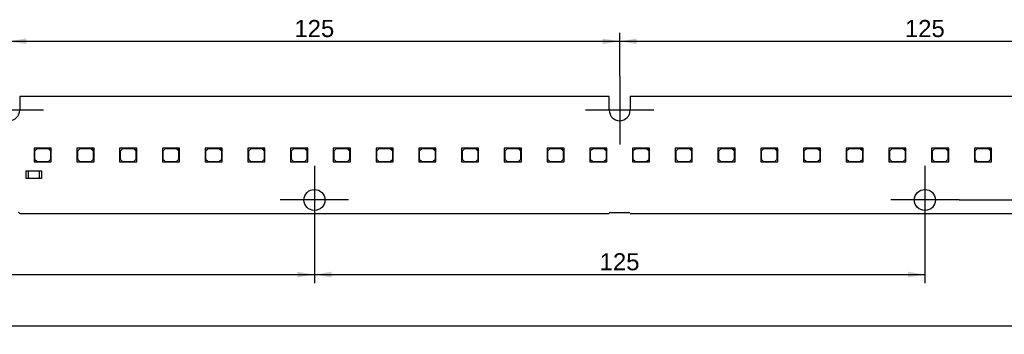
# Model space of a CAD drawing. Header units: millimetres. Extents: x 7 to 819, y 6 to 587.
# Tile 7 of 10: x 412 to 614, y 259 to 323. Entities that reach past the tile are written whole.
import ezdxf
from ezdxf.enums import TextEntityAlignment as Align
from ezdxf.lldxf.tags import DXFTag

# ---------------------------------------------------------------- set-up
doc = ezdxf.new("R2010")
doc.units = ezdxf.units.MM
doc.layers.add('Default', color=7, linetype='Continuous')
doc.layers.add('LINLED_560X24MM_', color=7, linetype='Continuous')
doc.styles.add('SEACAD_Arial', font='arial.ttf')
tags = doc.linetypes.add('CENTER2', pattern=[28.575, 19.05, -3.175, 3.175, -3.175]).pattern_tags.tags
tags[10:11] = [DXFTag(74, 4), DXFTag(75, 0), DXFTag(340, '0'), DXFTag(46, 0.0), DXFTag(50, 0.0), DXFTag(44, 0.0), DXFTag(45, 0.0)]
tags[8:9] = [DXFTag(74, 4), DXFTag(75, 0), DXFTag(340, '0'), DXFTag(46, 0.0), DXFTag(50, 0.0), DXFTag(44, 0.0), DXFTag(45, 0.0)]
tags[6:7] = [DXFTag(74, 4), DXFTag(75, 0), DXFTag(340, '0'), DXFTag(46, 0.0), DXFTag(50, 0.0), DXFTag(44, 0.0), DXFTag(45, 0.0)]
tags[4:5] = [DXFTag(74, 4), DXFTag(75, 0), DXFTag(340, '0'), DXFTag(46, 0.0), DXFTag(50, 0.0), DXFTag(44, 0.0), DXFTag(45, 0.0)]
doc.dimstyles.new('ISO', dxfattribs={"dimtxt": 3.5, "dimasz": 3.5, "dimexe": 1.75, "dimexo": 0, "dimgap": 0.875, "dimtad": 1, "dimtxsty": 'SEACAD_Arial', "dimblk1": '_SE_FILLED', "dimblk2": '_SE_FILLED', "dimsah": 1, "dimcen": 1.75, "dimadec": 0, "dimazin": 0, "dimtfac": 0.5, "dimtdec": 3, "dimtmove": 0, "dimatfit": 3, "dimfxl": 1, "dimarcsym": 0})

# ---------------------------------------------------------------- blocks, each defined once
blk = doc.blocks.new('SEANNOT_GROUP5')
at = {"layer": 'Default', "color": 7, "linetype": 'CENTER2'}
for p, q in [((410.32, 311.63), (410.32, 297.63)), ((417.32, 304.63), (403.32, 304.63))]:
    blk.add_line(p, q, dxfattribs=at)
blk = doc.blocks.new('SEANNOT_GROUP6')
at = {"layer": 'Default', "color": 7, "linetype": 'CENTER2'}
for p, q in [((472.82, 293.23), (472.82, 279.23)), ((479.82, 286.23), (465.82, 286.23))]:
    blk.add_line(p, q, dxfattribs=at)
blk = doc.blocks.new('SEANNOT_GROUP7')
at = {"layer": 'Default', "color": 7, "linetype": 'CENTER2'}
for p, q in [((535.32, 311.63), (535.32, 297.63)), ((542.32, 304.63), (528.32, 304.63))]:
    blk.add_line(p, q, dxfattribs=at)
blk = doc.blocks.new('SEANNOT_GROUP8')
at = {"layer": 'Default', "color": 7, "linetype": 'CENTER2'}
for p, q in [((597.82, 293.23), (597.82, 279.23)), ((604.82, 286.23), (590.82, 286.23))]:
    blk.add_line(p, q, dxfattribs=at)
blk = doc.blocks.new('SE1')
at = {"layer": 'LINLED_560X24MM_', "color": 7, "linetype": 'Continuous'}
for p, q in [((533.17, 307.43), (412.47, 307.43)), ((412.47, 307.43), (412.47, 304.63)), ((533.17, 304.63), (533.17, 307.43)), ((658.17, 307.43), (537.47, 307.43)), ((537.47, 307.43), (537.47, 304.63)), ((418.44, 296.83), (415.44, 296.83)), ((415.44, 296.83), (415.44, 294.03)), ((416.04, 296.73), (415.54, 296.23)), ((418.34, 296.73), (416.04, 296.73)), ((418.84, 296.23), (418.34, 296.73)), ((418.94, 296.83), (418.44, 296.83)), ((418.44, 296.83), (418.94, 296.33)), ((418.94, 296.33), (418.94, 296.83)), ((427.19, 296.83), (424.19, 296.83)), ((424.19, 296.83), (424.19, 294.03)), ((424.79, 296.73), (424.29, 296.23)), ((427.09, 296.73), (424.79, 296.73)), ((427.59, 296.23), (427.09, 296.73)), ((427.69, 296.83), (427.19, 296.83)), ((427.19, 296.83), (427.69, 296.33)), ((427.69, 296.33), (427.69, 296.83)), ((435.94, 296.83), (432.94, 296.83)), ((432.94, 296.83), (432.94, 294.03)), ((433.54, 296.73), (433.04, 296.23)), ((435.84, 296.73), (433.54, 296.73)), ((436.34, 296.23), (435.84, 296.73)), ((436.44, 296.83), (435.94, 296.83)), ((435.94, 296.83), (436.44, 296.33)), ((436.44, 296.33), (436.44, 296.83)), ((444.69, 296.83), (441.69, 296.83)), ((441.69, 296.83), (441.69, 294.03)), ((442.29, 296.73), (441.79, 296.23)), ((444.59, 296.73), (442.29, 296.73)), ((445.09, 296.23), (444.59, 296.73)), ((445.19, 296.83), (444.69, 296.83)), ((444.69, 296.83), (445.19, 296.33)), ((445.19, 296.33), (445.19, 296.83)), ((453.44, 296.83), (450.44, 296.83)), ((450.44, 296.83), (450.44, 294.03)), ((451.04, 296.73), (450.54, 296.23)), ((453.34, 296.73), (451.04, 296.73)), ((453.84, 296.23), (453.34, 296.73)), ((453.94, 296.83), (453.44, 296.83)), ((453.44, 296.83), (453.94, 296.33)), ((453.94, 296.33), (453.94, 296.83)), ((462.19, 296.83), (459.19, 296.83)), ((459.19, 296.83), (459.19, 294.03)), ((459.79, 296.73), (459.29, 296.23)), ((462.09, 296.73), (459.79, 296.73)), ((462.59, 296.23), (462.09, 296.73)), ((462.69, 296.83), (462.19, 296.83)), ((462.19, 296.83), (462.69, 296.33)), ((462.69, 296.33), (462.69, 296.83)), ((470.94, 296.83), (467.94, 296.83)), ((467.94, 296.83), (467.94, 294.03)), ((468.54, 296.73), (468.04, 296.23)), ((470.84, 296.73), (468.54, 296.73)), ((471.34, 296.23), (470.84, 296.73)), ((471.44, 296.83), (470.94, 296.83)), ((470.94, 296.83), (471.44, 296.33)), ((471.44, 296.33), (471.44, 296.83)), ((479.69, 296.83), (476.69, 296.83)), ((476.69, 296.83), (476.69, 294.03)), ((477.29, 296.73), (476.79, 296.23)), ((479.59, 296.73), (477.29, 296.73)), ((480.09, 296.23), (479.59, 296.73)), ((480.19, 296.83), (479.69, 296.83)), ((479.69, 296.83), (480.19, 296.33)), ((480.19, 296.33), (480.19, 296.83)), ((488.44, 296.83), (485.44, 296.83)), ((485.44, 296.83), (485.44, 294.03)), ((486.04, 296.73), (485.54, 296.23)), ((488.34, 296.73), (486.04, 296.73)), ((488.84, 296.23), (488.34, 296.73)), ((488.94, 296.83), (488.44, 296.83)), ((488.44, 296.83), (488.94, 296.33)), ((488.94, 296.33), (488.94, 296.83)), ((497.19, 296.83), (494.19, 296.83)), ((494.19, 296.83), (494.19, 294.03)), ((494.79, 296.73), (494.29, 296.23)), ((497.09, 296.73), (494.79, 296.73)), ((497.59, 296.23), (497.09, 296.73)), ((497.69, 296.83), (497.19, 296.83)), ((497.19, 296.83), (497.69, 296.33)), ((497.69, 296.33), (497.69, 296.83)), ((505.94, 296.83), (502.94, 296.83)), ((502.94, 296.83), (502.94, 294.03)), ((503.54, 296.73), (503.04, 296.23)), ((505.84, 296.73), (503.54, 296.73)), ((506.34, 296.23), (505.84, 296.73)), ((506.44, 296.83), (505.94, 296.83)), ((505.94, 296.83), (506.44, 296.33)), ((506.44, 296.33), (506.44, 296.83)), ((514.69, 296.83), (511.69, 296.83)), ((511.69, 296.83), (511.69, 294.03)), ((512.29, 296.73), (511.79, 296.23)), ((514.59, 296.73), (512.29, 296.73)), ((515.09, 296.23), (514.59, 296.73)), ((515.19, 296.83), (514.69, 296.83)), ((514.69, 296.83), (515.19, 296.33)), ((515.19, 296.33), (515.19, 296.83)), ((523.44, 296.83), (520.44, 296.83)), ((520.44, 296.83), (520.44, 294.03)), ((521.04, 296.73), (520.54, 296.23)), ((523.34, 296.73), (521.04, 296.73)), ((523.84, 296.23), (523.34, 296.73)), ((523.94, 296.83), (523.44, 296.83)), ((523.44, 296.83), (523.94, 296.33)), ((523.94, 296.33), (523.94, 296.83)), ((532.19, 296.83), (529.19, 296.83)), ((529.19, 296.83), (529.19, 294.03)), ((529.79, 296.73), (529.29, 296.23)), ((532.09, 296.73), (529.79, 296.73)), ((532.59, 296.23), (532.09, 296.73)), ((532.69, 296.83), (532.19, 296.83)), ((532.19, 296.83), (532.69, 296.33)), ((532.69, 296.33), (532.69, 296.83)), ((540.94, 296.83), (537.94, 296.83)), ((537.94, 296.83), (537.94, 294.03)), ((538.54, 296.73), (538.04, 296.23)), ((540.84, 296.73), (538.54, 296.73)), ((541.34, 296.23), (540.84, 296.73)), ((541.44, 296.83), (540.94, 296.83)), ((540.94, 296.83), (541.44, 296.33)), ((541.44, 296.33), (541.44, 296.83)), ((549.69, 296.83), (546.69, 296.83)), ((546.69, 296.83), (546.69, 294.03)), ((547.29, 296.73), (546.79, 296.23)), ((549.59, 296.73), (547.29, 296.73)), ((550.09, 296.23), (549.59, 296.73)), ((550.19, 296.83), (549.69, 296.83)), ((549.69, 296.83), (550.19, 296.33)), ((550.19, 296.33), (550.19, 296.83)), ((558.44, 296.83), (555.44, 296.83)), ((555.44, 296.83), (555.44, 294.03)), ((556.04, 296.73), (555.54, 296.23)), ((558.34, 296.73), (556.04, 296.73)), ((558.84, 296.23), (558.34, 296.73)), ((558.94, 296.83), (558.44, 296.83)), ((558.44, 296.83), (558.94, 296.33)), ((558.94, 296.33), (558.94, 296.83)), ((567.19, 296.83), (564.19, 296.83)), ((564.19, 296.83), (564.19, 294.03)), ((564.79, 296.73), (564.29, 296.23)), ((567.09, 296.73), (564.79, 296.73)), ((567.59, 296.23), (567.09, 296.73)), ((567.69, 296.83), (567.19, 296.83)), ((567.19, 296.83), (567.69, 296.33)), ((567.69, 296.33), (567.69, 296.83)), ((575.94, 296.83), (572.94, 296.83)), ((572.94, 296.83), (572.94, 294.03)), ((573.54, 296.73), (573.04, 296.23)), ((575.84, 296.73), (573.54, 296.73)), ((576.34, 296.23), (575.84, 296.73)), ((576.44, 296.83), (575.94, 296.83)), ((575.94, 296.83), (576.44, 296.33)), ((576.44, 296.33), (576.44, 296.83)), ((584.69, 296.83), (581.69, 296.83)), ((581.69, 296.83), (581.69, 294.03)), ((582.29, 296.73), (581.79, 296.23)), ((584.59, 296.73), (582.29, 296.73)), ((585.09, 296.23), (584.59, 296.73)), ((585.19, 296.83), (584.69, 296.83)), ((584.69, 296.83), (585.19, 296.33)), ((585.19, 296.33), (585.19, 296.83)), ((593.44, 296.83), (590.44, 296.83)), ((590.44, 296.83), (590.44, 294.03)), ((591.04, 296.73), (590.54, 296.23)), ((593.34, 296.73), (591.04, 296.73)), ((593.84, 296.23), (593.34, 296.73)), ((593.94, 296.83), (593.44, 296.83)), ((593.44, 296.83), (593.94, 296.33)), ((593.94, 296.33), (593.94, 296.83)), ((602.19, 296.83), (599.19, 296.83)), ((599.19, 296.83), (599.19, 294.03)), ((599.79, 296.73), (599.29, 296.23)), ((602.09, 296.73), (599.79, 296.73)), ((602.59, 296.23), (602.09, 296.73)), ((602.69, 296.83), (602.19, 296.83)), ((602.19, 296.83), (602.69, 296.33)), ((602.69, 296.33), (602.69, 296.83)), ((610.94, 296.83), (607.94, 296.83)), ((607.94, 296.83), (607.94, 294.03)), ((608.54, 296.73), (608.04, 296.23)), ((610.84, 296.73), (608.54, 296.73)), ((611.34, 296.23), (610.84, 296.73)), ((611.44, 296.83), (610.94, 296.83)), ((610.94, 296.83), (611.44, 296.33)), ((611.44, 296.33), (611.44, 296.83)), ((415.54, 296.23), (415.54, 294.63)), ((415.54, 294.63), (416.04, 294.13)), ((418.34, 294.13), (418.84, 294.63)), ((418.84, 294.63), (418.84, 296.23)), ((418.94, 294.03), (418.94, 296.33)), ((424.29, 296.23), (424.29, 294.63)), ((424.29, 294.63), (424.79, 294.13)), ((427.09, 294.13), (427.59, 294.63)), ((427.59, 294.63), (427.59, 296.23)), ((427.69, 294.03), (427.69, 296.33)), ((433.04, 296.23), (433.04, 294.63)), ((433.04, 294.63), (433.54, 294.13)), ((435.84, 294.13), (436.34, 294.63)), ((436.34, 294.63), (436.34, 296.23)), ((436.44, 294.03), (436.44, 296.33)), ((441.79, 296.23), (441.79, 294.63)), ((441.79, 294.63), (442.29, 294.13)), ((444.59, 294.13), (445.09, 294.63)), ((445.09, 294.63), (445.09, 296.23)), ((445.19, 294.03), (445.19, 296.33)), ((450.54, 296.23), (450.54, 294.63)), ((450.54, 294.63), (451.04, 294.13)), ((453.34, 294.13), (453.84, 294.63)), ((453.84, 294.63), (453.84, 296.23)), ((453.94, 294.03), (453.94, 296.33)), ((459.29, 296.23), (459.29, 294.63)), ((459.29, 294.63), (459.79, 294.13)), ((462.09, 294.13), (462.59, 294.63)), ((462.59, 294.63), (462.59, 296.23)), ((462.69, 294.03), (462.69, 296.33)), ((468.04, 296.23), (468.04, 294.63)), ((468.04, 294.63), (468.54, 294.13)), ((470.84, 294.13), (471.34, 294.63)), ((471.34, 294.63), (471.34, 296.23)), ((471.44, 294.03), (471.44, 296.33)), ((476.79, 296.23), (476.79, 294.63)), ((476.79, 294.63), (477.29, 294.13)), ((479.59, 294.13), (480.09, 294.63)), ((480.09, 294.63), (480.09, 296.23)), ((480.19, 294.03), (480.19, 296.33)), ((485.54, 296.23), (485.54, 294.63)), ((485.54, 294.63), (486.04, 294.13)), ((488.34, 294.13), (488.84, 294.63)), ((488.84, 294.63), (488.84, 296.23)), ((488.94, 294.03), (488.94, 296.33)), ((494.29, 296.23), (494.29, 294.63)), ((494.29, 294.63), (494.79, 294.13)), ((497.09, 294.13), (497.59, 294.63)), ((497.59, 294.63), (497.59, 296.23)), ((497.69, 294.03), (497.69, 296.33)), ((503.04, 296.23), (503.04, 294.63)), ((503.04, 294.63), (503.54, 294.13)), ((505.84, 294.13), (506.34, 294.63)), ((506.34, 294.63), (506.34, 296.23)), ((506.44, 294.03), (506.44, 296.33)), ((511.79, 296.23), (511.79, 294.63)), ((511.79, 294.63), (512.29, 294.13)), ((514.59, 294.13), (515.09, 294.63)), ((515.09, 294.63), (515.09, 296.23)), ((515.19, 294.03), (515.19, 296.33)), ((520.54, 296.23), (520.54, 294.63)), ((520.54, 294.63), (521.04, 294.13)), ((523.34, 294.13), (523.84, 294.63)), ((523.84, 294.63), (523.84, 296.23)), ((523.94, 294.03), (523.94, 296.33)), ((529.29, 296.23), (529.29, 294.63)), ((529.29, 294.63), (529.79, 294.13)), ((532.09, 294.13), (532.59, 294.63)), ((532.59, 294.63), (532.59, 296.23)), ((532.69, 294.03), (532.69, 296.33)), ((538.04, 296.23), (538.04, 294.63)), ((538.04, 294.63), (538.54, 294.13)), ((540.84, 294.13), (541.34, 294.63)), ((541.34, 294.63), (541.34, 296.23)), ((541.44, 294.03), (541.44, 296.33)), ((546.79, 296.23), (546.79, 294.63)), ((546.79, 294.63), (547.29, 294.13)), ((549.59, 294.13), (550.09, 294.63)), ((550.09, 294.63), (550.09, 296.23)), ((550.19, 294.03), (550.19, 296.33)), ((555.54, 296.23), (555.54, 294.63)), ((555.54, 294.63), (556.04, 294.13)), ((558.34, 294.13), (558.84, 294.63)), ((558.84, 294.63), (558.84, 296.23)), ((558.94, 294.03), (558.94, 296.33)), ((564.29, 296.23), (564.29, 294.63)), ((564.29, 294.63), (564.79, 294.13)), ((567.09, 294.13), (567.59, 294.63)), ((567.59, 294.63), (567.59, 296.23)), ((567.69, 294.03), (567.69, 296.33)), ((573.04, 296.23), (573.04, 294.63)), ((573.04, 294.63), (573.54, 294.13)), ((575.84, 294.13), (576.34, 294.63)), ((576.34, 294.63), (576.34, 296.23)), ((576.44, 294.03), (576.44, 296.33)), ((581.79, 296.23), (581.79, 294.63)), ((581.79, 294.63), (582.29, 294.13)), ((584.59, 294.13), (585.09, 294.63)), ((585.09, 294.63), (585.09, 296.23)), ((585.19, 294.03), (585.19, 296.33)), ((590.54, 296.23), (590.54, 294.63)), ((590.54, 294.63), (591.04, 294.13)), ((593.34, 294.13), (593.84, 294.63)), ((593.84, 294.63), (593.84, 296.23)), ((593.94, 294.03), (593.94, 296.33)), ((599.29, 296.23), (599.29, 294.63)), ((599.29, 294.63), (599.79, 294.13)), ((602.09, 294.13), (602.59, 294.63)), ((602.59, 294.63), (602.59, 296.23)), ((602.69, 294.03), (602.69, 296.33)), ((608.04, 296.23), (608.04, 294.63)), ((608.04, 294.63), (608.54, 294.13)), ((610.84, 294.13), (611.34, 294.63)), ((611.34, 294.63), (611.34, 296.23)), ((611.44, 294.03), (611.44, 296.33)), ((415.44, 294.03), (418.94, 294.03)), ((416.04, 294.13), (418.34, 294.13)), ((424.19, 294.03), (427.69, 294.03)), ((424.79, 294.13), (427.09, 294.13)), ((432.94, 294.03), (436.44, 294.03)), ((433.54, 294.13), (435.84, 294.13)), ((441.69, 294.03), (445.19, 294.03)), ((442.29, 294.13), (444.59, 294.13)), ((450.44, 294.03), (453.94, 294.03)), ((451.04, 294.13), (453.34, 294.13)), ((459.19, 294.03), (462.69, 294.03)), ((459.79, 294.13), (462.09, 294.13)), ((467.94, 294.03), (471.44, 294.03)), ((468.54, 294.13), (470.84, 294.13)), ((476.69, 294.03), (480.19, 294.03)), ((477.29, 294.13), (479.59, 294.13)), ((485.44, 294.03), (488.94, 294.03)), ((486.04, 294.13), (488.34, 294.13)), ((494.19, 294.03), (497.69, 294.03)), ((494.79, 294.13), (497.09, 294.13)), ((502.94, 294.03), (506.44, 294.03)), ((503.54, 294.13), (505.84, 294.13)), ((511.69, 294.03), (515.19, 294.03)), ((512.29, 294.13), (514.59, 294.13)), ((520.44, 294.03), (523.94, 294.03)), ((521.04, 294.13), (523.34, 294.13)), ((529.19, 294.03), (532.69, 294.03)), ((529.79, 294.13), (532.09, 294.13)), ((537.94, 294.03), (541.44, 294.03)), ((538.54, 294.13), (540.84, 294.13)), ((546.69, 294.03), (550.19, 294.03)), ((547.29, 294.13), (549.59, 294.13)), ((555.44, 294.03), (558.94, 294.03)), ((556.04, 294.13), (558.34, 294.13)), ((564.19, 294.03), (567.69, 294.03)), ((564.79, 294.13), (567.09, 294.13)), ((572.94, 294.03), (576.44, 294.03)), ((573.54, 294.13), (575.84, 294.13)), ((581.69, 294.03), (585.19, 294.03)), ((582.29, 294.13), (584.59, 294.13)), ((590.44, 294.03), (593.94, 294.03)), ((591.04, 294.13), (593.34, 294.13)), ((599.19, 294.03), (602.69, 294.03)), ((599.79, 294.13), (602.09, 294.13)), ((607.94, 294.03), (611.44, 294.03)), ((608.54, 294.13), (610.84, 294.13)), ((413.82, 292.23), (414.27, 292.23)), ((413.82, 290.63), (413.82, 292.23)), ((414.27, 290.63), (413.82, 290.63)), ((414.27, 292.23), (416.47, 292.23)), ((414.27, 290.63), (414.27, 292.23)), ((416.47, 290.63), (414.27, 290.63)), ((416.47, 292.23), (416.92, 292.23)), ((416.47, 292.23), (416.47, 290.63)), ((416.92, 290.63), (416.47, 290.63)), ((416.92, 292.23), (416.92, 290.63)), ((412.47, 283.43), (533.17, 283.43)), ((533.42, 283.68), (537.22, 283.68)), ((537.47, 283.43), (658.17, 283.43))]:
    blk.add_line(p, q, dxfattribs=at)
for centre in [(472.82, 286.23), (597.82, 286.23)]:
    blk.add_circle(centre, 2.15, dxfattribs=at)
for centre, radius, start, end in [((410.32, 304.63), 2.15, 180, 0), ((535.32, 304.63), 2.15, 180, 360), ((412.22, 283.43), 0.25, 0, 90), ((533.42, 283.43), 0.25, 90, 180), ((537.22, 283.43), 0.25, 0, 90)]:
    blk.add_arc(centre, radius, start, end, dxfattribs=at)
blk = doc.blocks.new('DMBLK134')
at = {"layer": 'Default', "linetype": 'Continuous'}
for points in [[(413.82, 319.34), (410.32, 318.75), (413.82, 318.17)], [(531.82, 319.34), (531.82, 318.17), (535.32, 318.75)]]:
    blk.add_hatch(color=7, dxfattribs=at).paths.add_polyline_path(points)
at = {"layer": 'Default', "color": 7, "linetype": 'Continuous'}
for p, q in [((410.32, 311.63), (410.32, 320.5)), ((410.32, 318.75), (535.32, 318.75)), ((535.32, 311.63), (535.32, 320.5))]:
    blk.add_line(p, q, dxfattribs=at)
at = {"layer": 'Default', "color": 7, "linetype": 'Continuous', "style": 'SEACAD_Arial'}
blk.add_text('125', height=3.5, dxfattribs=at).set_placement((468.72, 323.13), align=Align.TOP_LEFT)
blk = doc.blocks.new('_SE_FILLED')
at = {"color": 0}
blk.add_line((0, 0), (-1, 0), dxfattribs=at)
blk.add_solid([(0, 0), (-1, -0.1665), (-1, 0.1665), (0, 0)], dxfattribs=at)
blk = doc.blocks.new('DMBLK135')
at = {"layer": 'Default', "linetype": 'Continuous'}
for points in [[(538.82, 319.34), (535.32, 318.75), (538.82, 318.17)], [(656.82, 319.34), (656.82, 318.17), (660.32, 318.75)]]:
    blk.add_hatch(color=7, dxfattribs=at).paths.add_polyline_path(points)
at = {"layer": 'Default', "color": 7, "linetype": 'Continuous'}
for p, q in [((535.32, 311.63), (535.32, 320.5)), ((535.32, 318.75), (660.32, 318.75)), ((660.32, 311.63), (660.32, 320.5))]:
    blk.add_line(p, q, dxfattribs=at)
at = {"layer": 'Default', "color": 7, "linetype": 'Continuous', "style": 'SEACAD_Arial'}
blk.add_text('125', height=3.5, dxfattribs=at).set_placement((593.72, 323.13), align=Align.TOP_LEFT)
blk = doc.blocks.new('DMBLK137')
at = {"layer": 'Default', "linetype": 'Continuous'}
for points in [[(321.32, 270.36), (321.32, 271.53), (317.82, 270.94)], [(469.32, 270.36), (472.82, 270.94), (469.32, 271.53)]]:
    blk.add_hatch(color=7, dxfattribs=at).paths.add_polyline_path(points)
at = {"layer": 'Default', "color": 7, "linetype": 'Continuous'}
for p, q in [((317.82, 279.23), (317.82, 269.19)), ((472.82, 279.23), (472.82, 269.19)), ((317.82, 270.94), (472.82, 270.94))]:
    blk.add_line(p, q, dxfattribs=at)
at = {"layer": 'Default', "color": 7, "linetype": 'Continuous', "style": 'SEACAD_Arial'}
blk.add_text('155', height=3.5, dxfattribs=at).set_placement((391.22, 275.32), align=Align.TOP_LEFT)
blk = doc.blocks.new('DMBLK138')
at = {"layer": 'Default', "linetype": 'Continuous'}
for points in [[(476.32, 270.36), (476.32, 271.53), (472.82, 270.94)], [(594.32, 270.36), (597.82, 270.94), (594.32, 271.53)]]:
    blk.add_hatch(color=7, dxfattribs=at).paths.add_polyline_path(points)
at = {"layer": 'Default', "color": 7, "linetype": 'Continuous'}
for p, q in [((472.82, 279.23), (472.82, 269.19)), ((597.82, 279.23), (597.82, 269.19)), ((472.82, 270.94), (597.82, 270.94))]:
    blk.add_line(p, q, dxfattribs=at)
at = {"layer": 'Default', "color": 7, "linetype": 'Continuous', "style": 'SEACAD_Arial'}
blk.add_text('125', height=3.5, dxfattribs=at).set_placement((531.22, 275.32), align=Align.TOP_LEFT)
blk = doc.blocks.new('DMBLK139')
at = {"layer": 'Default', "linetype": 'Continuous'}
for points in [[(683.78, 301.13), (683.2, 304.63), (682.61, 301.13)], [(683.78, 289.73), (682.61, 289.73), (683.2, 286.23)]]:
    blk.add_hatch(color=7, dxfattribs=at).paths.add_polyline_path(points)
at = {"layer": 'Default', "color": 7, "linetype": 'Continuous'}
for p, q in [((667.32, 304.63), (684.95, 304.63)), ((683.2, 304.63), (683.2, 286.23)), ((604.82, 286.23), (684.95, 286.23))]:
    blk.add_line(p, q, dxfattribs=at)
at = {"layer": 'Default', "color": 7, "linetype": 'Continuous', "style": 'SEACAD_Arial'}
blk.add_text('18,4', height=3.5, rotation=90, dxfattribs=at).set_placement((678.82, 290.64), align=Align.TOP_LEFT)
blk = doc.blocks.new('DMBLK141')
at = {"layer": 'Default', "linetype": 'Continuous'}
for points in [[(119.02, 259.86), (119.02, 261.03), (115.52, 260.44)], [(671.62, 259.86), (675.12, 260.44), (671.62, 261.03)]]:
    blk.add_hatch(color=7, dxfattribs=at).paths.add_polyline_path(points)
at = {"layer": 'Default', "color": 7, "linetype": 'Continuous'}
for p, q in [((115.52, 295.43), (115.52, 258.69)), ((675.12, 295.43), (675.12, 258.69)), ((115.52, 260.44), (675.12, 260.44))]:
    blk.add_line(p, q, dxfattribs=at)
at = {"layer": 'Default', "color": 7, "linetype": 'Continuous', "style": 'SEACAD_Arial'}
blk.add_text('559,6', height=3.5, dxfattribs=at).set_placement((389.16, 264.82), align=Align.TOP_LEFT)

msp = doc.modelspace()

# ---------------------------------------------------------------- block references
at = {"layer": 'Default'}
for name in ['SEANNOT_GROUP5', 'SEANNOT_GROUP7', 'SE1', 'SEANNOT_GROUP6', 'SEANNOT_GROUP8']:
    msp.add_blockref(name, (0, 0), dxfattribs=at)

# ---------------------------------------------------------------- dimensions: what is measured, and where the dimension line sits
at = {"layer": 'Default', "color": 7, "linetype": 'Continuous'}
for base, p1, p2, angle, picture, middle, dimtype in [((410.325, 318.753), (410.325, 304.632), (535.325, 304.632), 0, 'DMBLK134', (472.825, 318.753), 161), ((535.325, 318.753), (535.325, 304.632), (660.325, 304.632), 0, 'DMBLK135', (597.825, 318.753), 161), ((683.196, 286.232), (660.325, 304.632), (597.825, 286.232), 90, 'DMBLK139', (683.196, 295.432), 160), ((115.525, 260.443), (115.525, 295.432), (675.125, 295.432), 0, 'DMBLK141', (395.325, 260.443), 161), ((317.825, 270.943), (317.825, 286.232), (472.825, 286.232), 0, 'DMBLK137', (395.325, 270.943), 161), ((472.825, 270.943), (472.825, 286.232), (597.825, 286.232), 0, 'DMBLK138', (535.325, 270.943), 161)]:
    dim = msp.add_linear_dim(base=base, p1=p1, p2=p2, angle=angle, text='\\A1;<>', dimstyle='ISO', dxfattribs=at)
    dim.commit()
    dim.dimension.update_dxf_attribs({"geometry": picture, "text_midpoint": middle, "dimtype": dimtype})

doc.saveas('drawing.dxf')
